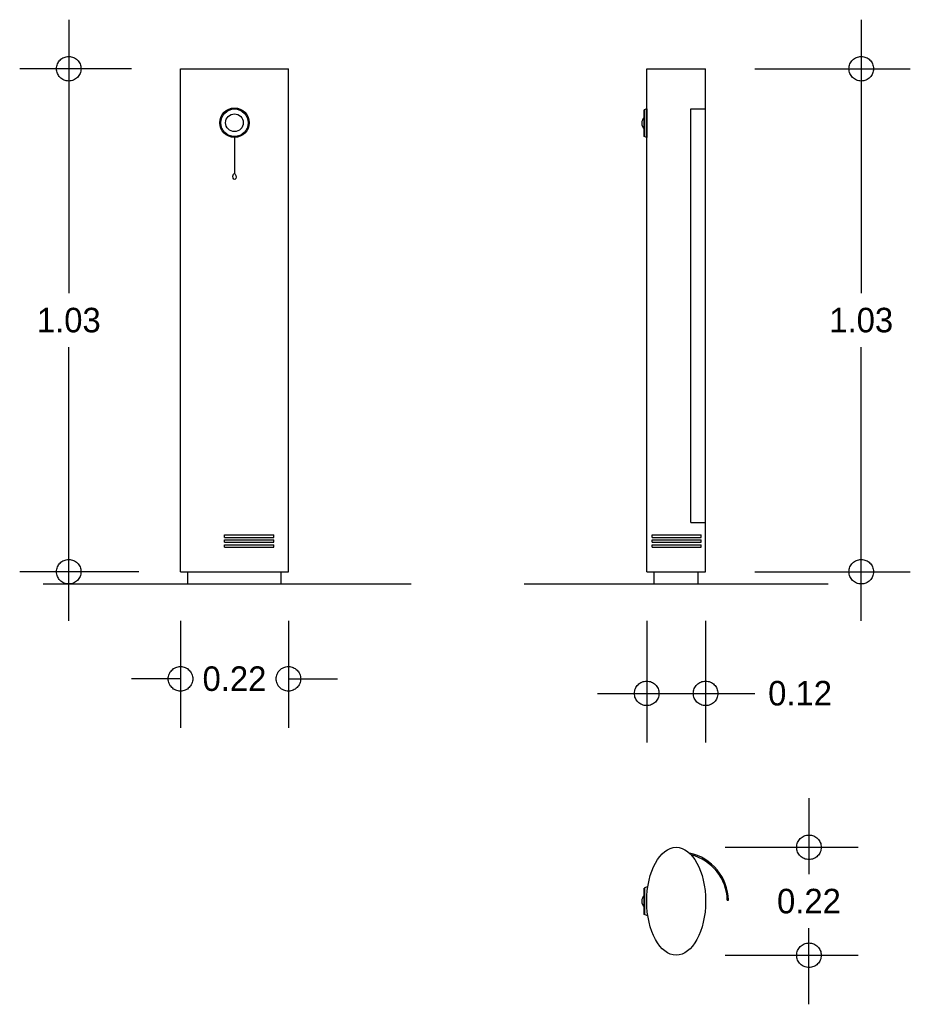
# Model space of a CAD drawing. Header units: metres. Extents: x 0.95 to 2.77, y 0.14 to 2.15.
import ezdxf

# ---------------------------------------------------------------- set-up
doc = ezdxf.new("R2010")
doc.units = ezdxf.units.M
doc.header["$LTSCALE"] = 0.5
doc.header["$MEASUREMENT"] = 0
doc.linetypes.add('ACAD_ISO04W100', pattern=[30, 24, -3, 0, -3])
doc.layers.add('EJES', color=7, linetype='ACAD_ISO04W100')
doc.dimstyles.get("Standard").update_dxf_attribs({"dimtxt": 0.18, "dimasz": 0.18, "dimexe": 0.18, "dimexo": 0.0625, "dimgap": 0.09, "dimtad": 0, "dimtih": 1, "dimtoh": 1, "dimdec": 4, "dimzin": 0, "dimdsep": 46, "dimtxsty": 'Standard', "dimcen": 0.09, "dimadec": 0, "dimazin": 0, "dimtfac": 1, "dimtdec": 4, "dimtofl": 0, "dimtmove": 0, "dimatfit": 3, "dimfxl": 0, "dimtolj": 1, "dimtzin": 0, "dimarcsym": 0})

# ---------------------------------------------------------------- blocks, each defined once
blk = doc.blocks.new('_Small')
at = {"layer": 'EJES', "color": 0, "lineweight": -2}
blk.add_circle((0, 0), 0.25, dxfattribs=at)
blk = doc.blocks.new('*D5')
at = {"color": 0, "lineweight": -2, "ltscale": 0.5}
for p, q in [((2.6671, 2.15), (2.6671, 1.5925)), ((2.45, 2.05), (2.7671, 2.05)), ((2.6671, 0.925), (2.6671, 1.4825)), ((2.45, 1.025), (2.7671, 1.025))]:
    blk.add_line(p, q, dxfattribs=at)
at = {"layer": 'Defpoints', "color": 0, "ltscale": 0.5}
for p in [(2.35, 2.05), (2.35, 1.025), (2.6671, 1.025)]:
    blk.add_point(p, dxfattribs=at)
at = {"color": 0, "lineweight": -2, "ltscale": 0.5, "xscale": 0.1, "yscale": 0.1, "zscale": 0.1}
for p, rotation in [((2.6671, 2.05), 90), ((2.6671, 1.025), 270)]:
    blk.add_blockref('_Small', p, dxfattribs=dict(at, rotation=rotation))
at = {"color": 0, "ltscale": 0.5, "insert": (2.6671, 1.5375), "char_height": 0.05, "attachment_point": 5}
blk.add_mtext('\\A1;1.03', dxfattribs=at)
blk = doc.blocks.new('*D4')
at = {"color": 0, "lineweight": -2, "ltscale": 0.5}
for p, q in [((2.5606, 0.5634), (2.5606, 0.4084)), ((2.39, 0.4634), (2.6606, 0.4634)), ((2.5606, 0.1434), (2.5606, 0.2984)), ((2.39, 0.2434), (2.6606, 0.2434))]:
    blk.add_line(p, q, dxfattribs=at)
at = {"layer": 'Defpoints', "color": 0, "ltscale": 0.5}
for p in [(2.29, 0.4634), (2.29, 0.2434), (2.5606, 0.2434)]:
    blk.add_point(p, dxfattribs=at)
at = {"color": 0, "lineweight": -2, "ltscale": 0.5, "xscale": 0.1, "yscale": 0.1, "zscale": 0.1}
for p, rotation in [((2.5606, 0.4634), 90), ((2.5606, 0.2434), 270)]:
    blk.add_blockref('_Small', p, dxfattribs=dict(at, rotation=rotation))
at = {"color": 0, "ltscale": 0.5, "insert": (2.5606, 0.3534), "char_height": 0.05, "attachment_point": 5}
blk.add_mtext('\\A1;0.22', dxfattribs=at)
blk = doc.blocks.new('*D3')
at = {"color": 0, "lineweight": -2, "ltscale": 0.5}
for p, q in [((1.0524, 2.15), (1.0524, 1.5925)), ((1.18, 2.05), (0.9524, 2.05)), ((1.0524, 0.925), (1.0524, 1.4825)), ((1.195, 1.025), (0.9524, 1.025))]:
    blk.add_line(p, q, dxfattribs=at)
at = {"layer": 'Defpoints', "color": 0, "ltscale": 0.5}
for p in [(1.28, 2.05), (1.0524, 1.025), (1.295, 1.025)]:
    blk.add_point(p, dxfattribs=at)
at = {"color": 0, "lineweight": -2, "ltscale": 0.5, "xscale": 0.1, "yscale": 0.1, "zscale": 0.1}
for p, rotation in [((1.0524, 2.05), 90), ((1.0524, 1.025), 270)]:
    blk.add_blockref('_Small', p, dxfattribs=dict(at, rotation=rotation))
at = {"color": 0, "ltscale": 0.5, "insert": (1.0524, 1.5375), "char_height": 0.05, "attachment_point": 5}
blk.add_mtext('\\A1;1.03', dxfattribs=at)
blk = doc.blocks.new('*D2')
at = {"color": 0, "lineweight": -2, "ltscale": 0.5}
for p, q in [((2.23, 0.925), (2.23, 0.6771)), ((2.35, 0.925), (2.35, 0.6771)), ((2.13, 0.7771), (2.35, 0.7771)), ((2.35, 0.7771), (2.45, 0.7771))]:
    blk.add_line(p, q, dxfattribs=at)
at = {"layer": 'Defpoints', "color": 0, "ltscale": 0.5}
for p in [(2.23, 1.025), (2.35, 1.025), (2.35, 0.7771)]:
    blk.add_point(p, dxfattribs=at)
at = {"color": 0, "lineweight": -2, "ltscale": 0.5, "xscale": 0.1, "yscale": 0.1, "zscale": 0.1, "rotation": 180}
blk.add_blockref('_Small', (2.23, 0.7771), dxfattribs=at)
at = {"color": 0, "lineweight": -2, "ltscale": 0.5, "xscale": 0.1, "yscale": 0.1, "zscale": 0.1}
blk.add_blockref('_Small', (2.35, 0.7771), dxfattribs=at)
at = {"color": 0, "ltscale": 0.5, "insert": (2.5425, 0.7771), "char_height": 0.05, "attachment_point": 5}
blk.add_mtext('\\A1;0.12', dxfattribs=at)
blk = doc.blocks.new('*D1')
at = {"color": 0, "lineweight": -2, "ltscale": 0.5}
for p, q in [((1.28, 0.925), (1.28, 0.7067)), ((1.5, 0.925), (1.5, 0.7067)), ((1.28, 0.8067), (1.18, 0.8067)), ((1.5, 0.8067), (1.6, 0.8067))]:
    blk.add_line(p, q, dxfattribs=at)
at = {"layer": 'Defpoints', "color": 0, "ltscale": 0.5}
for p in [(1.28, 1.025), (1.5, 1.025), (1.5, 0.8067)]:
    blk.add_point(p, dxfattribs=at)
at = {"color": 0, "lineweight": -2, "ltscale": 0.5, "xscale": 0.1, "yscale": 0.1, "zscale": 0.1}
blk.add_blockref('_Small', (1.28, 0.8067), dxfattribs=at)
at = {"color": 0, "lineweight": -2, "ltscale": 0.5, "xscale": 0.1, "yscale": 0.1, "zscale": 0.1, "rotation": 180}
blk.add_blockref('_Small', (1.5, 0.8067), dxfattribs=at)
at = {"color": 0, "ltscale": 0.5, "insert": (1.39, 0.8067), "char_height": 0.05, "attachment_point": 5}
blk.add_mtext('\\A1;0.22', dxfattribs=at)

msp = doc.modelspace()

# ---------------------------------------------------------------- linework, layer by layer
at = {"ltscale": 0.5}
for p, q in [((1.28, 2.05), (1.5, 2.05)), ((1.28, 1.025), (1.28, 2.05)), ((1.5, 1.025), (1.5, 2.05)), ((2.23, 2.05), (2.35, 2.05)), ((2.23, 1.025), (2.23, 2.05)), ((2.35, 1.025), (2.35, 2.05)), ((2.23, 1.968), (2.225, 1.966)), ((2.23, 1.968), (2.23, 1.91)), ((2.32, 1.968), (2.35, 1.968)), ((2.32, 1.125), (2.32, 1.968)), ((2.225, 1.912), (2.225, 1.966)), ((2.226, 1.912), (2.226, 1.966)), ((1.39, 1.91), (1.39, 1.8363)), ((2.23, 1.91), (2.225, 1.912)), ((2.32, 1.125), (2.35, 1.125)), ((1.37, 1.095), (1.37, 1.1)), ((1.37, 1.1), (1.47, 1.1)), ((1.37, 1.095), (1.47, 1.095)), ((1.37, 1.085), (1.37, 1.09)), ((1.37, 1.09), (1.47, 1.09)), ((1.37, 1.085), (1.47, 1.085)), ((1.47, 1.095), (1.47, 1.1)), ((1.47, 1.085), (1.47, 1.09)), ((2.241, 1.1), (2.341, 1.1)), ((2.241, 1.095), (2.241, 1.1)), ((2.241, 1.095), (2.341, 1.095)), ((2.241, 1.09), (2.341, 1.09)), ((2.241, 1.085), (2.241, 1.09)), ((2.241, 1.085), (2.341, 1.085)), ((2.341, 1.095), (2.341, 1.1)), ((2.341, 1.085), (2.341, 1.09)), ((1.37, 1.075), (1.37, 1.08)), ((1.37, 1.08), (1.47, 1.08)), ((1.37, 1.075), (1.47, 1.075)), ((1.47, 1.075), (1.47, 1.08)), ((2.241, 1.08), (2.341, 1.08)), ((2.241, 1.075), (2.241, 1.08)), ((2.241, 1.075), (2.341, 1.075)), ((2.341, 1.075), (2.341, 1.08)), ((1.28, 1.025), (1.5, 1.025)), ((1.295, 1), (1.295, 1.025)), ((1.485, 1), (1.485, 1.025)), ((2.23, 1.025), (2.35, 1.025)), ((2.245, 1), (2.245, 1.025)), ((2.335, 1), (2.335, 1.025)), ((1, 1), (1.75, 1)), ((1.98, 1), (2.6, 1)), ((2.2323, 0.3833), (2.225, 0.3804)), ((2.225, 0.3264), (2.225, 0.3804)), ((2.226, 0.3264), (2.226, 0.3804)), ((2.3942, 0.3556), (2.3967, 0.3556)), ((2.2323, 0.3235), (2.225, 0.3264))]:
    msp.add_line(p, q, dxfattribs=at)
for radius in [0.03, 0.028, 0.018]:
    msp.add_circle((1.39, 1.94), radius, dxfattribs=at)
for centre, radius, start, end in [((2.2369, 1.939), 0.0169, 134.7603, 225.2397), ((2.2963, 0.3532), 0.1004, 1.4009, 77.9776), ((2.2963, 0.3532), 0.0979, 1.4009, 75.6737), ((2.2369, 0.3534), 0.0169, 134.7603, 225.2397)]:
    msp.add_arc(centre, radius, start, end, dxfattribs=at)
msp.add_ellipse((2.29, 0.3534), major_axis=(0, 0.11), ratio=0.545455, dxfattribs=at)
msp.add_open_spline([(1.39, 1.8363), (1.3888, 1.8363), (1.3871, 1.8344), (1.3861, 1.8254), (1.3906, 1.8213), (1.3942, 1.83), (1.3919, 1.8363), (1.39, 1.8363)], degree=3, knots=[0, 0, 0, 0, 1.370853, 1.370853, 4.089168, 4.089168, 6.283185, 6.283185, 6.283185, 6.283185], dxfattribs=at)

# ---------------------------------------------------------------- dimensions: what is measured, and where the dimension line sits
for base, p1, p2, picture, middle in [((1.0523607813, 1.025), (1.28, 2.05), (1.295, 1.025), '*D3', (1.0523607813, 1.5375)), ((2.66711238, 1.025), (2.35, 2.05), (2.35, 1.025), '*D5', (2.66711238, 1.5375)), ((2.5606, 0.2434), (2.29, 0.4634), (2.29, 0.2434), '*D4', (2.5606, 0.3534))]:
    dim = msp.add_linear_dim(base=base, p1=p1, p2=p2, angle=90, dimstyle='Standard', override={"dimtxt": 0.05, "dimasz": 0.1, "dimexe": 0.1, "dimexo": 0.1, "dimgap": 0.03, "dimdec": 2, "dimblk": 'Small', "dimdle": 0.1, "dimtdec": 2}, dxfattribs=at)
    dim.commit()
    dim.dimension.update_dxf_attribs({"geometry": picture, "text_midpoint": middle})
for base, p1, p2, picture, middle in [((1.5, 0.8067), (1.28, 1.025), (1.5, 1.025), '*D1', (1.39, 0.8067)), ((2.35, 0.7771), (2.23, 1.025), (2.35, 1.025), '*D2', (2.5425, 0.7771))]:
    dim = msp.add_linear_dim(base=base, p1=p1, p2=p2, dimstyle='Standard', override={"dimtxt": 0.05, "dimasz": 0.1, "dimexe": 0.1, "dimexo": 0.1, "dimgap": 0.03, "dimdec": 2, "dimblk": 'Small', "dimdle": 0.1, "dimtdec": 2}, dxfattribs=at)
    dim.commit()
    dim.dimension.update_dxf_attribs({"geometry": picture, "text_midpoint": middle})

doc.saveas('drawing.dxf')
